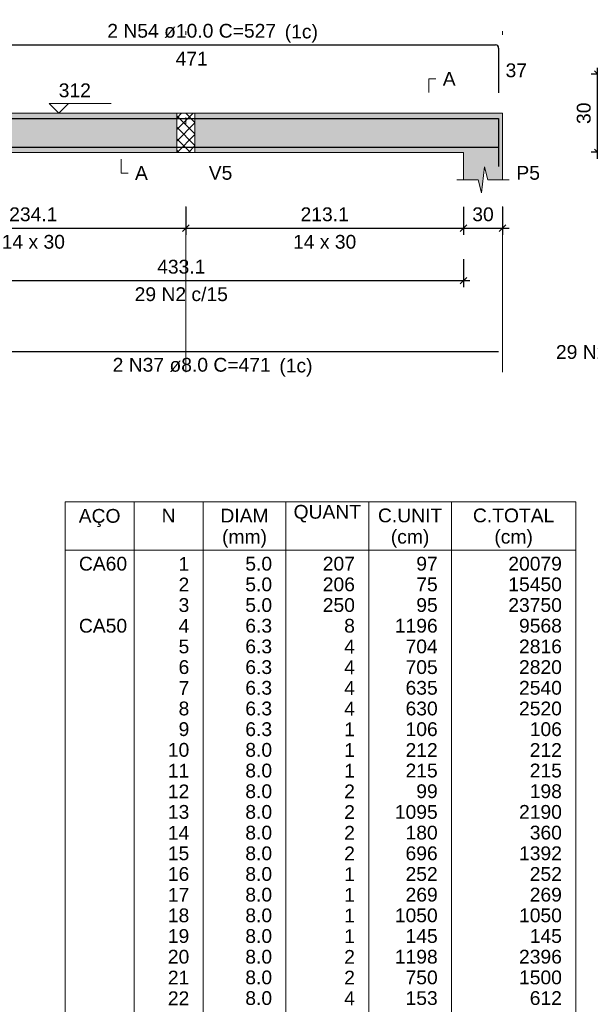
# Model space of a CAD drawing. Header units: millimetres. Extents: x 1852 to 2571, y -668 to -390.
# Tile 80 of 84: x 2543 to 2552, y -485 to -470. Entities that reach past the tile are written whole.
import ezdxf

# ---------------------------------------------------------------- set-up
doc = ezdxf.new("R2010")
doc.units = ezdxf.units.MM
doc.linetypes.add('DASHDOT', pattern=[25.4, 12.7, -6.35, 0, -6.35])
for name, color, linetype, lineweight in [('Descrição da armadura', 7, 'Continuous', 5), ('DT-Barras na forma', 1, 'Continuous', 30), ('DT-Barras rebatidas', 1, 'Continuous', 30), ('DT-Cotas', 9, 'Continuous', 5), ('DT-Forma', 5, 'Continuous', 5), ('DT-Hachura forma vigas', 252, 'Continuous', 5), ('DT-Hachura intersecção vigas', 9, 'Continuous', 5), ('DT-Pontilhado', 9, 'DASHDOT', 5), ('DT-Relação do aço', 250, 'Continuous', 5), ('DT-Textos', 7, 'Continuous', 5), ('Textos armaduras', 7, 'Continuous', 5)]:
    doc.layers.add(name, color=color, linetype=linetype, lineweight=lineweight)
doc.styles.add('ARIAL', font='arial.ttf')
doc.styles.get("Standard").update_dxf_attribs({"font": 'arial.ttf'})
doc.dimstyles.new('UM_25.000000', dxfattribs={"dimtxt": 0.18, "dimasz": 0.1, "dimexe": 0.1, "dimexo": 0.2, "dimgap": 0, "dimtad": 1, "dimtih": 1, "dimtoh": 1, "dimdec": 1, "dimlfac": 25, "dimzin": 0, "dimdsep": 46, "dimtxsty": 'Standard', "dimcen": 0.09, "dimdle": 0.1, "dimadec": 1, "dimazin": 2, "dimtfac": 1, "dimtdec": 4, "dimtofl": 0, "dimtmove": 0, "dimatfit": 3, "dimfxl": 1, "dimtolj": 1, "dimarcsym": 0})
doc.dimstyles.new('UM_50.000000', dxfattribs={"dimtxt": 0.18, "dimasz": 0.1, "dimexe": 0.1, "dimexo": 0.2, "dimgap": 0, "dimtad": 1, "dimtih": 1, "dimtoh": 1, "dimdec": 1, "dimlfac": 50, "dimzin": 0, "dimdsep": 46, "dimtxsty": 'Standard', "dimcen": 0.09, "dimdle": 0.1, "dimadec": 1, "dimazin": 2, "dimtfac": 1, "dimtdec": 4, "dimtofl": 0, "dimtmove": 0, "dimatfit": 3, "dimfxl": 1, "dimtolj": 1, "dimarcsym": 0})

# ---------------------------------------------------------------- blocks, each defined once
blk = doc.blocks.new('_Oblique')
at = {"color": 0, "linetype": 'ByBlock', "lineweight": -2}
blk.add_line((-0.5, -0.5), (0.5, 0.5), dxfattribs=at)
blk = doc.blocks.new('*D1216')
at = {"layer": 'DT-Cotas', "color": 0, "lineweight": -2, "transparency": 16777216}
for p, q in [((2540.686, -472.46), (2540.686, -472.889)), ((2545.367, -472.46), (2545.367, -472.889)), ((2540.586, -472.789), (2545.467, -472.789))]:
    blk.add_line(p, q, dxfattribs=at)
at = {"layer": 'DT-Cotas', "color": 0, "lineweight": -2, "transparency": 16777216, "xscale": 0.1, "yscale": 0.1, "zscale": 0.1, "rotation": 180}
blk.add_blockref('_Oblique', (2540.686, -472.789), dxfattribs=at)
at = {"layer": 'DT-Cotas', "color": 0, "lineweight": -2, "transparency": 16777216, "xscale": 0.1, "yscale": 0.1, "zscale": 0.1}
blk.add_blockref('_Oblique', (2545.367, -472.789), dxfattribs=at)
at = {"layer": 'DT-Cotas', "color": 7, "transparency": 16777216, "insert": (2543.026, -472.577), "char_height": 0.2118, "attachment_point": 5, "rotation": 0.0057, "style": 'ARIAL'}
blk.add_mtext('\\A1;234.1', dxfattribs=at)
blk = doc.blocks.new('*D1217')
at = {"layer": 'DT-Cotas', "color": 0, "lineweight": -2, "transparency": 16777216}
for p, q in [((2545.367, -472.46), (2545.367, -472.889)), ((2549.628, -472.46), (2549.628, -472.889)), ((2545.267, -472.789), (2549.728, -472.789))]:
    blk.add_line(p, q, dxfattribs=at)
at = {"layer": 'DT-Cotas', "color": 0, "lineweight": -2, "transparency": 16777216, "xscale": 0.1, "yscale": 0.1, "zscale": 0.1, "rotation": 180}
blk.add_blockref('_Oblique', (2545.367, -472.789), dxfattribs=at)
at = {"layer": 'DT-Cotas', "color": 0, "lineweight": -2, "transparency": 16777216, "xscale": 0.1, "yscale": 0.1, "zscale": 0.1}
blk.add_blockref('_Oblique', (2549.628, -472.789), dxfattribs=at)
at = {"layer": 'DT-Cotas', "color": 7, "transparency": 16777216, "insert": (2547.498, -472.577), "char_height": 0.2118, "attachment_point": 5, "rotation": 0.0057, "style": 'ARIAL'}
blk.add_mtext('\\A1;213.1', dxfattribs=at)
blk = doc.blocks.new('*D1218')
at = {"layer": 'DT-Cotas', "color": 0, "lineweight": -2, "transparency": 16777216}
for p, q in [((2549.628, -472.46), (2549.628, -472.889)), ((2550.228, -472.46), (2550.228, -472.889)), ((2549.528, -472.789), (2550.328, -472.789))]:
    blk.add_line(p, q, dxfattribs=at)
at = {"layer": 'DT-Cotas', "color": 0, "lineweight": -2, "transparency": 16777216, "xscale": 0.1, "yscale": 0.1, "zscale": 0.1, "rotation": 180}
blk.add_blockref('_Oblique', (2549.628, -472.789), dxfattribs=at)
at = {"layer": 'DT-Cotas', "color": 0, "lineweight": -2, "transparency": 16777216, "xscale": 0.1, "yscale": 0.1, "zscale": 0.1}
blk.add_blockref('_Oblique', (2550.228, -472.789), dxfattribs=at)
at = {"layer": 'DT-Cotas', "color": 7, "transparency": 16777216, "insert": (2549.928, -472.577), "char_height": 0.2118, "attachment_point": 5, "rotation": 0.0057, "style": 'ARIAL'}
blk.add_mtext('\\A1;30', dxfattribs=at)
blk = doc.blocks.new('*D1219')
at = {"layer": 'DT-Cotas', "color": 0, "lineweight": -2, "transparency": 16777216}
for p, q in [((2540.966, -473.265), (2540.966, -473.694)), ((2549.628, -473.265), (2549.628, -473.694)), ((2540.866, -473.594), (2549.728, -473.594))]:
    blk.add_line(p, q, dxfattribs=at)
at = {"layer": 'DT-Cotas', "color": 0, "lineweight": -2, "transparency": 16777216, "xscale": 0.1, "yscale": 0.1, "zscale": 0.1, "rotation": 180}
blk.add_blockref('_Oblique', (2540.966, -473.594), dxfattribs=at)
at = {"layer": 'DT-Cotas', "color": 0, "lineweight": -2, "transparency": 16777216, "xscale": 0.1, "yscale": 0.1, "zscale": 0.1}
blk.add_blockref('_Oblique', (2549.628, -473.594), dxfattribs=at)
at = {"layer": 'DT-Cotas', "color": 7, "transparency": 16777216, "insert": (2545.297, -473.382), "char_height": 0.2118, "attachment_point": 5, "rotation": 0.0057, "style": 'ARIAL'}
blk.add_mtext('\\A1;433.1', dxfattribs=at)
blk = doc.blocks.new('*D1220')
at = {"layer": 'DT-Cotas', "color": 0, "lineweight": -2, "transparency": 16777216}
for p, q in [((2551.698, -470.424), (2551.587, -470.424)), ((2551.687, -471.724), (2551.687, -470.324)), ((2551.698, -471.624), (2551.587, -471.624))]:
    blk.add_line(p, q, dxfattribs=at)
at = {"layer": 'DT-Cotas', "color": 0, "lineweight": -2, "transparency": 16777216, "xscale": 0.1, "yscale": 0.1, "zscale": 0.1}
for p, rotation in [((2551.687, -470.424), 90), ((2551.687, -471.624), 270)]:
    blk.add_blockref('_Oblique', p, dxfattribs=dict(at, rotation=rotation))
at = {"layer": 'DT-Cotas', "color": 7, "transparency": 16777216, "insert": (2551.475, -471.024), "char_height": 0.2118, "attachment_point": 5, "rotation": 90, "style": 'ARIAL'}
blk.add_mtext('\\A1;30', dxfattribs=at)

msp = doc.modelspace()

# ---------------------------------------------------------------- hatches: boundary and pattern name
at = {"layer": 'DT-Hachura forma vigas', "linetype": 'Continuous'}
for points in [[(2540.9658, -471.6243), (2545.227, -471.6243), (2545.227, -471.0243), (2540.9658, -471.0243), (2540.9658, -471.6243)], [(2550.2282, -472.0479), (2550.2282, -471.6243), (2550.2282, -471.0243), (2549.6282, -471.0243), (2545.507, -471.0243), (2545.507, -471.6243), (2549.6282, -471.6243), (2549.6282, -472.0479), (2549.8532, -472.0479), (2549.9032, -472.2479), (2549.9532, -471.8479), (2550.0032, -472.0479), (2550.2282, -472.0479)]]:
    msp.add_hatch(color=256, dxfattribs=at).paths.add_polyline_path(points)
at = {"layer": 'DT-Hachura intersecção vigas', "linetype": 'Continuous'}
h = msp.add_hatch(dxfattribs=at)
h.set_pattern_fill('ANSI37', color=256, style=0)
h.set_pattern_definition([(45, (2501.14015, -1442.02619), (-0.088388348, 0.088388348), []), (135, (2501.14015, -1442.02619), (-0.088388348, -0.088388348), [])])
h.paths.add_polyline_path([(2545.227, -471.6243), (2545.507, -471.6243), (2545.507, -471.0243), (2545.227, -471.0243), (2545.227, -471.6243)])

# ---------------------------------------------------------------- linework, layer by layer
at = {"layer": 'DT-Barras na forma'}
for points in [[(2540.7458, -471.5743), (2540.7458, -471.1043), (2550.1682, -471.1043), (2550.1682, -471.8395)], [(2540.7458, -471.5463), (2550.1682, -471.5463)]]:
    msp.add_lwpolyline(points, dxfattribs=at)
at = {"layer": 'DT-Barras rebatidas'}
for p, q in [((2540.7958, -469.9747), (2550.1182, -469.9747)), ((2550.1682, -470.0247), (2550.1682, -470.7099)), ((2540.7458, -474.6809), (2550.1682, -474.6809))]:
    msp.add_line(p, q, dxfattribs=at)
msp.add_arc((2550.1182, -470.0247), 0.05, 0, 90, dxfattribs=at)
at = {"layer": 'DT-Forma'}
for p, q in [((2540.9658, -471.0243), (2545.227, -471.0243)), ((2545.227, -471.0243), (2545.507, -471.0243)), ((2545.507, -471.0243), (2549.6282, -471.0243)), ((2549.6282, -471.0243), (2550.2282, -471.0243)), ((2540.9658, -471.6243), (2545.227, -471.6243)), ((2545.227, -471.6243), (2545.507, -471.6243)), ((2545.507, -471.6243), (2549.6282, -471.6243)), ((2549.6282, -471.6243), (2549.6282, -472.0479)), ((2550.2282, -472.0479), (2550.2282, -471.6243)), ((2549.9032, -472.2479), (2549.9532, -471.8479)), ((2549.9532, -471.8479), (2550.0032, -472.0479)), ((2549.5282, -472.0479), (2549.8532, -472.0479)), ((2549.8532, -472.0479), (2549.9032, -472.2479)), ((2550.0032, -472.0479), (2550.3282, -472.0479))]:
    msp.add_line(p, q, dxfattribs=at)
at = {"layer": 'DT-Forma', "linetype": 'Continuous'}
msp.add_line((2550.2282, -471.0243), (2550.2282, -471.6243), dxfattribs=at)
at = {"layer": 'DT-Pontilhado', "ltscale": 0.2}
for p, q in [((2545.367, -474.9986), (2545.367, -469.7629)), ((2550.2282, -474.9986), (2550.2282, -469.7629)), ((2545.227, -471.0243), (2545.227, -471.6243)), ((2545.507, -471.0243), (2545.507, -471.6243))]:
    msp.add_line(p, q, dxfattribs=at)
at = {"layer": 'DT-Relação do aço', "linetype": 'Continuous'}
for p, q in [((2543.514, -476.9914), (2551.3506, -476.9914)), ((2543.514, -476.9914), (2543.514, -495.9475)), ((2544.573, -476.9914), (2544.573, -495.9475)), ((2545.632, -476.9914), (2545.632, -495.9475)), ((2546.9028, -476.9914), (2546.9028, -495.9475)), ((2548.1736, -476.9914), (2548.1736, -495.9475)), ((2549.4444, -476.9914), (2549.4444, -495.9475)), ((2551.3506, -476.9914), (2551.3506, -496.2652)), ((2551.3506, -476.9914), (2551.3506, -495.9475)), ((2543.514, -477.7327), (2551.3506, -477.7327))]:
    msp.add_line(p, q, dxfattribs=at)
at = {"layer": 'DT-Textos'}
for points in [[(2549.0987, -470.7066), (2549.0987, -470.4948), (2549.2046, -470.4948)], [(2543.5645, -470.876), (2543.4162, -471.0243), (2543.268, -470.876), (2544.2211, -470.876)], [(2544.3747, -471.7302), (2544.3747, -471.942), (2544.4806, -471.942)]]:
    msp.add_lwpolyline(points, dxfattribs=at)

# ---------------------------------------------------------------- texts
at = {"layer": 'Descrição da armadura', "linetype": 'Continuous', "char_height": 0.2118, "attachment_point": 8, "line_spacing_factor": 0.798, "style": 'ARIAL'}
for s, insert, width in [('2 N54 ø10.0 C=527', (2545.457, -469.8688), 5.194653), ('29 N2 c/15', (2545.297, -473.9117), 2.869342), ('29 N2 ø5.0 C=75', (2552.1783, -474.8023), 4.534748), ('2 N37 ø8.0 C=471', (2545.457, -474.9986), 4.8647)]:
    msp.add_mtext(s, dxfattribs=dict(at, insert=insert, width=width))
at = {"layer": 'DT-Relação do aço', "linetype": 'Continuous', "char_height": 0.2118, "line_spacing_factor": 0.798, "style": 'ARIAL'}
for s, insert, width, attachment_point in [('N', (2545.1025, -477.3091), 0.428446, 8), ('DIAM', (2546.2674, -477.3091), 1.483193, 8), ('QUANT', (2547.5382, -477.3091), 2.076471, 8), ('C.UNIT', (2548.809, -477.3091), 1.977398, 8), ('C.TOTAL', (2550.3975, -477.3091), 2.505206, 8), ('AÇO', (2544.0436, -477.3788), 1.285627, 8), ('(mm)', (2546.2676, -477.6968), 1.383541, 8), ('(cm)', (2548.8086, -477.6968), 1.185975, 8), ('(cm)', (2550.3976, -477.6968), 1.185975, 8), ('CA60', (2543.7258, -478.0504), 1.484062, 7), ('1', (2545.4202, -478.0504), 0.329953, 9), ('5.0', (2546.691, -478.0504), 0.824737, 9), ('207', (2547.9618, -478.0504), 0.989858, 9), ('97', (2549.2326, -478.0504), 0.659905, 9), ('20079', (2551.1388, -478.0504), 1.649763, 9), ('2', (2545.4202, -478.3681), 0.329953, 9), ('5.0', (2546.691, -478.3681), 0.824737, 9), ('206', (2547.9618, -478.3681), 0.989858, 9), ('75', (2549.2326, -478.3681), 0.659905, 9), ('15450', (2551.1388, -478.3681), 1.649763, 9), ('3', (2545.4202, -478.6858), 0.329953, 9), ('5.0', (2546.691, -478.6858), 0.824737, 9), ('250', (2547.9618, -478.6858), 0.989858, 9), ('95', (2549.2326, -478.6858), 0.659905, 9), ('23750', (2551.1388, -478.6858), 1.649763, 9), ('CA50', (2543.7258, -479.0035), 1.484062, 7), ('4', (2545.4202, -479.0035), 0.329953, 9), ('6.3', (2546.691, -479.0035), 0.824737, 9), ('8', (2547.9618, -479.0035), 0.329953, 9), ('1196', (2549.2326, -479.0035), 1.31981, 9), ('9568', (2551.1388, -479.0035), 1.31981, 9), ('5', (2545.4202, -479.3212), 0.329953, 9), ('6.3', (2546.691, -479.3212), 0.824737, 9), ('4', (2547.9618, -479.3212), 0.329953, 9), ('704', (2549.2326, -479.3212), 0.989858, 9), ('2816', (2551.1388, -479.3212), 1.31981, 9), ('6', (2545.4202, -479.6389), 0.329953, 9), ('6.3', (2546.691, -479.6389), 0.824737, 9), ('4', (2547.9618, -479.6389), 0.329953, 9), ('705', (2549.2326, -479.6389), 0.989858, 9), ('2820', (2551.1388, -479.6389), 1.31981, 9), ('7', (2545.4202, -479.9566), 0.329953, 9), ('6.3', (2546.691, -479.9566), 0.824737, 9), ('4', (2547.9618, -479.9566), 0.329953, 9), ('635', (2549.2326, -479.9566), 0.989858, 9), ('2540', (2551.1388, -479.9566), 1.31981, 9), ('8', (2545.4202, -480.2743), 0.329953, 9), ('6.3', (2546.691, -480.2743), 0.824737, 9), ('4', (2547.9618, -480.2743), 0.329953, 9), ('630', (2549.2326, -480.2743), 0.989858, 9), ('2520', (2551.1388, -480.2743), 1.31981, 9), ('9', (2545.4202, -480.592), 0.329953, 9), ('6.3', (2546.691, -480.592), 0.824737, 9), ('1', (2547.9618, -480.592), 0.329953, 9), ('106', (2549.2326, -480.592), 0.989858, 9), ('106', (2551.1388, -480.592), 0.989858, 9), ('10', (2545.4202, -480.9097), 0.659905, 9), ('8.0', (2546.691, -480.9097), 0.824737, 9), ('1', (2547.9618, -480.9097), 0.329953, 9), ('212', (2549.2326, -480.9097), 0.989858, 9), ('212', (2551.1388, -480.9097), 0.989858, 9), ('11', (2545.4202, -481.2274), 0.659905, 9), ('8.0', (2546.691, -481.2274), 0.824737, 9), ('1', (2547.9618, -481.2274), 0.329953, 9), ('215', (2549.2326, -481.2274), 0.989858, 9), ('215', (2551.1388, -481.2274), 0.989858, 9), ('12', (2545.4202, -481.5451), 0.659905, 9), ('8.0', (2546.691, -481.5451), 0.824737, 9), ('2', (2547.9618, -481.5451), 0.329953, 9), ('99', (2549.2326, -481.5451), 0.659905, 9), ('198', (2551.1388, -481.5451), 0.989858, 9), ('13', (2545.4202, -481.8628), 0.659905, 9), ('8.0', (2546.691, -481.8628), 0.824737, 9), ('2', (2547.9618, -481.8628), 0.329953, 9), ('1095', (2549.2326, -481.8628), 1.31981, 9), ('2190', (2551.1388, -481.8628), 1.31981, 9), ('14', (2545.4202, -482.1805), 0.659905, 9), ('8.0', (2546.691, -482.1805), 0.824737, 9), ('2', (2547.9618, -482.1805), 0.329953, 9), ('180', (2549.2326, -482.1805), 0.989858, 9), ('360', (2551.1388, -482.1805), 0.989858, 9), ('15', (2545.4202, -482.4982), 0.659905, 9), ('8.0', (2546.691, -482.4982), 0.824737, 9), ('2', (2547.9618, -482.4982), 0.329953, 9), ('696', (2549.2326, -482.4982), 0.989858, 9), ('1392', (2551.1388, -482.4982), 1.31981, 9), ('16', (2545.4202, -482.8159), 0.659905, 9), ('8.0', (2546.691, -482.8159), 0.824737, 9), ('252', (2549.2326, -482.8159), 0.989858, 9), ('252', (2551.1388, -482.8159), 0.989858, 9), ('1', (2547.9618, -482.8159), 0.329953, 9), ('17', (2545.4202, -483.1336), 0.659905, 9), ('8.0', (2546.691, -483.1336), 0.824737, 9), ('1', (2547.9618, -483.1336), 0.329953, 9), ('269', (2549.2326, -483.1336), 0.989858, 9), ('269', (2551.1388, -483.1336), 0.989858, 9), ('18', (2545.4202, -483.4513), 0.659905, 9), ('8.0', (2546.691, -483.4513), 0.824737, 9), ('1', (2547.9618, -483.4513), 0.329953, 9), ('1050', (2549.2326, -483.4513), 1.31981, 9), ('1050', (2551.1388, -483.4513), 1.31981, 9), ('19', (2545.4202, -483.769), 0.659905, 9), ('8.0', (2546.691, -483.769), 0.824737, 9), ('1', (2547.9618, -483.769), 0.329953, 9), ('145', (2549.2326, -483.769), 0.989858, 9), ('145', (2551.1388, -483.769), 0.989858, 9), ('20', (2545.4202, -484.0867), 0.659905, 9), ('8.0', (2546.691, -484.0867), 0.824737, 9), ('2', (2547.9618, -484.0867), 0.329953, 9), ('1198', (2549.2326, -484.0867), 1.31981, 9), ('2396', (2551.1388, -484.0867), 1.31981, 9), ('21', (2545.4202, -484.4044), 0.659905, 9), ('8.0', (2546.691, -484.4044), 0.824737, 9), ('2', (2547.9618, -484.4044), 0.329953, 9), ('750', (2549.2326, -484.4044), 0.989858, 9), ('1500', (2551.1388, -484.4044), 1.31981, 9), ('22', (2545.4202, -484.7221), 0.659905, 9), ('8.0', (2546.691, -484.7221), 0.824737, 9), ('4', (2547.9618, -484.7221), 0.329953, 9), ('153', (2549.2326, -484.7221), 0.989858, 9), ('612', (2551.1388, -484.7221), 0.989858, 9)]:
    msp.add_mtext(s, dxfattribs=dict(at, insert=insert, width=width, attachment_point=attachment_point))
at = {"layer": 'DT-Textos', "char_height": 0.2118, "line_spacing_factor": 0.798, "style": 'ARIAL'}
for s, insert, attachment_point in [('(1c)', (2546.8851, -469.9382), 7), ('A', (2549.3105, -470.6007), 7), ('312', (2543.4162, -470.7807), 7), ('A', (2544.5865, -472.0479), 7), ('V5', (2545.7188, -472.0479), 7), ('P5', (2550.44, -472.0479), 7), ('14 x 30', (2543.0264, -473.1069), 8), ('14 x 30', (2547.4976, -473.1069), 8), ('(1c)', (2546.8021, -475.0682), 7)]:
    msp.add_mtext(s, dxfattribs=dict(at, insert=insert, attachment_point=attachment_point))
at = {"layer": 'Textos armaduras', "linetype": 'Continuous', "char_height": 0.2118, "attachment_point": 7, "line_spacing_factor": 0.798, "style": 'ARIAL'}
for s, insert, width in [('471', (2545.2095, -470.2924), 0.989858), ('37', (2550.2741, -470.4732), 0.659905)]:
    msp.add_mtext(s, dxfattribs=dict(at, insert=insert, width=width))

# ---------------------------------------------------------------- dimensions: what is measured, and where the dimension line sits
at = {"layer": 'DT-Cotas'}
dim = msp.add_linear_dim(base=(2551.6865, -470.4243), p1=(2551.8983, -471.6243), p2=(2551.8983, -470.4243), angle=90, dimstyle='UM_25.000000', override={"dimtxt": 0.2118, "dimasz": 0.1, "dimexe": 0.1, "dimexo": 0.2, "dimtad": 1, "dimtih": 0, "dimtoh": 0, "dimdec": 1, "dimlfac": 25, "dimzin": 8, "dimtxsty": 'ARIAL', "dimblk": 'Oblique', "dimblk1": 'Oblique', "dimblk2": 'Oblique', "dimsah": 1, "dimdle": 0.1, "dimse1": 0, "dimse2": 0, "dimclrt": 7, "dimadec": 1, "dimazin": 3, "dimtmove": 2, "dimldrblk": 'Oblique'}, dxfattribs=at)
dim.commit()
dim.dimension.update_dxf_attribs({"geometry": '*D1220', "text_midpoint": (2551.4747, -471.0243), "dimtype": 160, "text_rotation": 90})
for base, p1, p2, picture, middle in [((2545.367, -472.7892), (2540.6858, -472.2597), (2545.367, -472.2597), '*D1216', (2543.0264, -472.5774)), ((2549.6282, -472.7892), (2545.367, -472.2597), (2549.6282, -472.2597), '*D1217', (2547.4976, -472.5774)), ((2550.2282, -472.7892), (2549.6282, -472.2597), (2550.2282, -472.2597), '*D1218', (2549.9282, -472.5774)), ((2549.6282, -473.594), (2540.9658, -473.0645), (2549.6282, -473.0645), '*D1219', (2545.297, -473.3822))]:
    dim = msp.add_linear_dim(base=base, p1=p1, p2=p2, dimstyle='UM_50.000000', override={"dimtxt": 0.2118, "dimasz": 0.1, "dimexe": 0.1, "dimexo": 0.2, "dimtad": 1, "dimtih": 0, "dimtoh": 0, "dimdec": 1, "dimlfac": 50, "dimzin": 8, "dimtxsty": 'ARIAL', "dimblk": 'Oblique', "dimblk1": 'Oblique', "dimblk2": 'Oblique', "dimsah": 1, "dimdle": 0.1, "dimse1": 0, "dimse2": 0, "dimclrt": 7, "dimadec": 1, "dimazin": 3, "dimtmove": 2, "dimldrblk": 'Oblique'}, dxfattribs=at)
    dim.commit()
    dim.dimension.update_dxf_attribs({"geometry": picture, "text_midpoint": middle, "dimtype": 160, "text_rotation": 0.00573})

doc.saveas('drawing.dxf')
